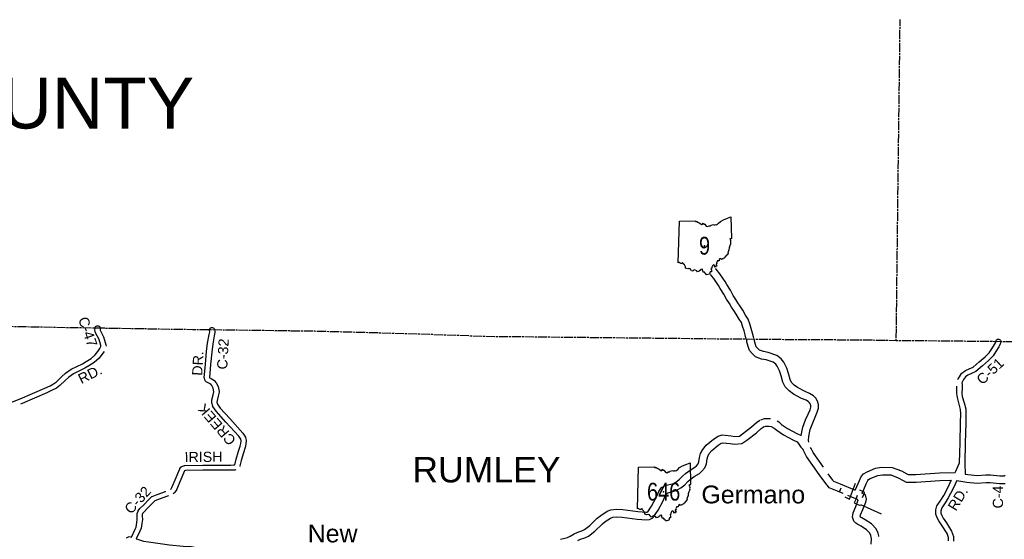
# Model space of a CAD drawing. Header units: feet. Extents: x 2324188 to 2324820, y 186207 to 186678.
# Tile 40 of 41: x 2324528 to 2324680, y 186598 to 186678. Entities that reach past the tile are written whole.
import ezdxf
from ezdxf.enums import TextEntityAlignment as Align

# ---------------------------------------------------------------- set-up
doc = ezdxf.new("R2010")
doc.units = ezdxf.units.FT
doc.header["$MEASUREMENT"] = 0
doc.linetypes.add('CL', pattern=[2, 0.3, -0.15, 1.4, -0.15])
for name, color, linetype in [('61', 7, 'Continuous'), ('62', 7, 'Continuous'), ('COUNTY-RD', 7, 'Continuous'), ('MTEXT', 2, 'Continuous'), ('RD_X_Cells', 7, 'Continuous'), ('RT-MKR', 7, 'Continuous'), ('RW_X_CL', 6, 'CL'), ('SH_Text', 7, 'Continuous'), ('STREET-URBAN', 15, 'Continuous')]:
    doc.layers.add(name, color=color, linetype=linetype)
doc.styles.add('ARIAL', font='arial.ttf')
doc.styles.add('ROAD', font='arial.ttf', dxfattribs={"height": 400})
doc.styles.get("Standard").update_dxf_attribs({"font": 'arial.ttf'})

# ---------------------------------------------------------------- blocks, each defined once
blk = doc.blocks.new('SR3  _')
at = {"layer": '61', "color": 0, "linetype": 'Continuous'}
blk.add_lwpolyline([(-794, 884), (-240, 893), (-249, 876), (-197, 872), (-141, 842), (-94, 823), (-37, 777), (-2, 778), (12, 815), (39, 786), (70, 781), (124, 713), (168, 698), (222, 722), (262, 725), (291, 749), (367, 768), (388, 756), (428, 759), (448, 768), (484, 760), (545, 812), (609, 873), (707, 931), (853, 985), (968, 1034), (985, 294), (985, 294), (968, 283), (941, 288), (924, 267), (946, 233), (956, 196), (947, 156), (956, 122), (950, 94), (933, 67), (927, 40), (913, 12), (914, -3), (901, -16), (903, -62), (896, -88), (899, -110), (877, -115), (882, -134), (868, -148), (871, -172), (855, -188), (870, -219), (858, -229), (848, -266), (820, -274), (763, -343), (744, -369), (721, -376), (709, -403), (681, -403), (640, -421), (613, -389), (566, -428), (560, -472), (501, -471), (503, -494), (490, -500), (478, -523), (485, -563), (457, -573), (460, -596), (478, -610), (486, -655), (456, -646), (432, -683), (407, -674), (415, -643), (373, -605), (333, -635), (312, -684), (312, -717), (282, -737), (301, -783), (298, -815), (299, -845), (261, -844), (239, -926), (239, -926), (174, -942), (129, -951), (114, -914), (81, -895), (61, -857), (15, -852), (4, -800), (-2, -759), (-65, -769), (-82, -795), (-104, -801), (-117, -827), (-148, -829), (-180, -841), (-202, -816), (-255, -791), (-279, -778), (-330, -798), (-340, -822), (-380, -812), (-390, -785), (-414, -777), (-419, -748), (-471, -733), (-511, -739), (-581, -716), (-585, -679), (-609, -633), (-621, -602), (-665, -577), (-674, -540), (-689, -541), (-701, -556), (-751, -563), (-770, -548), (-798, -522), (-834, -543), (-834, -543), (-794, 884)], close=True, dxfattribs=at)
at = {"layer": '61', "color": 0}
blk.add_point((63, 48), dxfattribs=at)
at = {"layer": '62', "color": 0, "linetype": 'Continuous'}
blk.add_line((-834, -543), (-794, 884), dxfattribs=at)
for points in [[(-794, 884), (-240, 893), (-249, 876), (-197, 872), (-141, 842), (-94, 823), (-37, 777), (-2, 778), (12, 815), (39, 786), (70, 781), (124, 713), (168, 698), (222, 722), (262, 725), (291, 749), (367, 768), (388, 756), (428, 759), (448, 768), (484, 760), (545, 812), (609, 873), (707, 931), (853, 985), (968, 1034), (985, 294)], [(985, 294), (968, 283), (941, 288), (924, 267), (946, 233), (956, 196), (947, 156), (956, 122), (950, 94), (933, 67), (927, 40), (913, 12), (914, -3), (901, -16), (903, -62), (896, -88), (899, -110), (877, -115), (882, -134), (868, -148), (871, -172), (855, -188), (870, -219), (858, -229), (848, -266), (820, -274), (763, -343), (744, -369), (721, -376), (709, -403), (681, -403), (640, -421), (613, -389), (566, -428), (560, -472), (501, -471), (503, -494), (490, -500), (478, -523), (485, -563), (457, -573), (460, -596), (478, -610), (486, -655), (456, -646), (432, -683), (407, -674), (415, -643), (373, -605), (333, -635), (312, -684), (312, -717), (282, -737), (301, -783), (298, -815), (299, -845), (261, -844), (239, -926)], [(239, -926), (174, -942), (129, -951), (114, -914), (81, -895), (61, -857), (15, -852), (4, -800), (-2, -759), (-65, -769), (-82, -795), (-104, -801), (-117, -827), (-148, -829), (-180, -841), (-202, -816), (-255, -791), (-279, -778), (-330, -798), (-340, -822), (-380, -812), (-390, -785), (-414, -777), (-419, -748), (-471, -733), (-511, -739), (-581, -716), (-585, -679), (-609, -633), (-621, -602), (-665, -577), (-674, -540), (-689, -541), (-701, -556), (-751, -563), (-770, -548), (-798, -522), (-834, -543)]]:
    blk.add_lwpolyline(points, dxfattribs=at)

msp = doc.modelspace()

# ---------------------------------------------------------------- linework, layer by layer
at = {"layer": 'COUNTY-RD'}
msp.add_line((2324561.45, 186608.89), (2324560.89, 186608.87), dxfattribs=at)
at = {"layer": 'RD_X_Cells', "color": 2, "linetype": 'Continuous'}
for points in [[(2324640.21, 186628.72), (2324640.08, 186629), (2324639.93, 186629.67), (2324639.75, 186630.32), (2324639.52, 186631.01), (2324639.35, 186631.59), (2324639.01, 186632.08), (2324638.55, 186632.86), (2324638.16, 186633.46), (2324637.82, 186633.96), (2324637.5, 186634.49), (2324637.08, 186635.16), (2324636.65, 186635.95), (2324636.08, 186636.82), (2324635.84, 186637.26), (2324635.5, 186637.75), (2324635.1, 186638.36), (2324634.6, 186638.97), (2324634.58, 186638.99)], [(2324641.28, 186629.2), (2324641.2, 186629.37), (2324641.07, 186629.96), (2324640.87, 186630.66), (2324640.65, 186631.36), (2324640.41, 186632.12), (2324640, 186632.71), (2324639.55, 186633.47), (2324639.14, 186634.11), (2324638.81, 186634.6), (2324638.49, 186635.11), (2324638.09, 186635.75), (2324637.66, 186636.55), (2324637.09, 186637.42), (2324636.84, 186637.88), (2324636.47, 186638.41), (2324636.04, 186639.06), (2324635.46, 186639.78), (2324635.37, 186639.86)], [(2324648.52, 186614.22), (2324648.8, 186615.47), (2324649.22, 186616.61), (2324649.61, 186617.48), (2324649.9, 186618.17), (2324650.01, 186618.55), (2324650, 186618.81), (2324649.96, 186619.01), (2324649.83, 186619.22), (2324649.66, 186619.4), (2324649.28, 186619.62), (2324648.61, 186619.92), (2324647.36, 186620.58), (2324646.69, 186621.07), (2324646.08, 186621.67), (2324645.74, 186622.43), (2324645.46, 186623.38), (2324645.22, 186624.14), (2324644.86, 186624.88), (2324644.64, 186625.16), (2324644.25, 186625.46), (2324643.18, 186625.83), (2324642.42, 186625.97), (2324641.51, 186626.3), (2324640.98, 186626.82), (2324640.61, 186627.26), (2324640.38, 186627.89), (2324640.3, 186628.24), (2324640.19, 186628.56), (2324640.16, 186628.9)], [(2324649.71, 186613.17), (2324649.67, 186613.45), (2324649.69, 186614.06), (2324649.93, 186615.14), (2324650.31, 186616.17), (2324650.68, 186617.01), (2324651.01, 186617.78), (2324651.18, 186618.4), (2324651.18, 186618.95), (2324651.06, 186619.47), (2324650.77, 186619.93), (2324650.41, 186620.33), (2324649.81, 186620.67), (2324649.13, 186620.97), (2324647.99, 186621.58), (2324647.46, 186621.97), (2324647.06, 186622.35), (2324646.84, 186622.84), (2324646.58, 186623.72), (2324646.32, 186624.57), (2324645.86, 186625.5), (2324645.48, 186625.99), (2324644.82, 186626.51), (2324643.48, 186626.96), (2324642.73, 186627.11), (2324642.15, 186627.32), (2324641.84, 186627.62), (2324641.64, 186627.86), (2324641.51, 186628.22), (2324641.43, 186628.56), (2324641.35, 186628.81), (2324641.33, 186629.01)], [(2324611.51, 186598.23), (2324612.2, 186598.43), (2324612.62, 186598.52), (2324613.02, 186598.73), (2324613.64, 186599.1), (2324614.18, 186599.33), (2324614.81, 186599.54), (2324615.22, 186599.74), (2324616.03, 186600.35), (2324617.19, 186601.46), (2324617.71, 186601.91), (2324618.7, 186602.56), (2324619.29, 186602.79), (2324620.14, 186602.87), (2324621.14, 186602.81), (2324623.43, 186602.51), (2324624.75, 186602.41), (2324624.87, 186602.42), (2324624.94, 186602.46), (2324625.54, 186603.34), (2324626.24, 186604.68), (2324626.65, 186605.58), (2324627.06, 186606.2), (2324627.62, 186606.49), (2324628.89, 186606.84), (2324629.4, 186607.12), (2324629.85, 186607.49), (2324630.29, 186607.96), (2324630.75, 186608.35), (2324631.45, 186608.89), (2324632.19, 186609.31), (2324632.45, 186609.55), (2324632.72, 186609.84), (2324632.82, 186610.13), (2324632.91, 186610.84), (2324633.08, 186611.41), (2324633.41, 186612.07), (2324633.95, 186612.72), (2324635.08, 186613.66), (2324635.77, 186614.12), (2324636.41, 186614.3), (2324637.78, 186614.14), (2324638.34, 186614.06), (2324639.03, 186614.12), (2324639.5, 186614.44), (2324640.92, 186615.53), (2324641.68, 186616.21), (2324642.19, 186616.56)], [(2324642.33, 186616.63), (2324642.88, 186616.83), (2324643.68, 186616.83), (2324643.83, 186616.81)], [(2324644.85, 186616.44), (2324645.11, 186616.31), (2324645.52, 186615.92), (2324646.43, 186615.3), (2324647.87, 186614.52), (2324648.52, 186614.22)], [(2324614.18, 186598.05), (2324614.6, 186598.24), (2324615.26, 186598.45), (2324615.84, 186598.74), (2324616.79, 186599.46), (2324617.98, 186600.59), (2324618.42, 186600.98), (2324619.24, 186601.51), (2324619.56, 186601.63), (2324620.16, 186601.69), (2324621.03, 186601.64), (2324623.31, 186601.34), (2324624.76, 186601.23), (2324625.21, 186601.27), (2324625.75, 186601.55), (2324626.55, 186602.74), (2324627.3, 186604.17), (2324627.68, 186605.01), (2324627.88, 186605.3), (2324628.05, 186605.4), (2324629.34, 186605.75), (2324630.05, 186606.14), (2324630.65, 186606.62), (2324631.1, 186607.11), (2324631.49, 186607.44), (2324632.11, 186607.91), (2324632.89, 186608.36), (2324633.28, 186608.72), (2324633.75, 186609.22), (2324633.98, 186609.86), (2324634.06, 186610.59), (2324634.18, 186610.98), (2324634.4, 186611.43), (2324634.78, 186611.89), (2324635.78, 186612.72), (2324636.26, 186613.04), (2324636.5, 186613.1), (2324637.63, 186612.97), (2324638.32, 186612.88), (2324639.43, 186612.98), (2324640.18, 186613.48), (2324641.67, 186614.62), (2324642.41, 186615.28), (2324642.86, 186615.6)], [(2324642.73, 186615.53), (2324643.08, 186615.66), (2324643.6, 186615.65), (2324643.93, 186615.61), (2324644.41, 186615.34), (2324644.78, 186615), (2324645.82, 186614.3), (2324647.35, 186613.47), (2324647.92, 186613.21), (2324648.17, 186612.88), (2324648.5, 186612.43), (2324648.88, 186612.02)], [(2324652.57, 186606.49), (2324652.46, 186606.62), (2324651.3, 186608.19), (2324649.36, 186610.96), (2324648.99, 186611.68), (2324648.81, 186612.09)], [(2324651.95, 186609.31), (2324650.37, 186611.57), (2324650.05, 186612.18), (2324649.97, 186612.37)], [(2324653.47, 186607.25), (2324653.38, 186607.35), (2324652.68, 186608.3)], [(2324656.85, 186605.77), (2324657.09, 186606.37), (2324657.48, 186607.26), (2324657.78, 186607.89), (2324658.1, 186608.32), (2324658.66, 186608.63), (2324659.99, 186609.16), (2324660.91, 186609.35), (2324662.53, 186609.3), (2324663.96, 186608.75), (2324664.77, 186608.29), (2324664.97, 186608.19), (2324666.19, 186608.19), (2324669.8, 186608.47), (2324672.19, 186608.5)], [(2324657.93, 186605.31), (2324658.17, 186605.92), (2324658.55, 186606.77), (2324658.79, 186607.28), (2324658.89, 186607.42), (2324659.16, 186607.57), (2324660.32, 186608.03), (2324661.02, 186608.17), (2324662.3, 186608.14), (2324663.45, 186607.69), (2324664.21, 186607.26), (2324664.68, 186607.02), (2324666.23, 186607.02), (2324669.85, 186607.29), (2324671.63, 186607.32)], [(2324673.76, 186608.27), (2324674.18, 186608.2), (2324675.63, 186608.06), (2324676.94, 186608.15), (2324677.65, 186608.15), (2324679.09, 186607.99), (2324679.61, 186607.99), (2324679.78, 186608.01), (2324679.92, 186608.08)], [(2324656.85, 186605.77), (2324656.8, 186605.79), (2324654.59, 186606.72), (2324653.56, 186607.14), (2324653.47, 186607.25)], [(2324672.49, 186607.29), (2324674.02, 186607.03), (2324675.61, 186606.88), (2324676.98, 186606.98), (2324677.59, 186606.97), (2324679.03, 186606.82), (2324679.65, 186606.82), (2324679.89, 186606.84)], [(2324655.01, 186605.27), (2324654.14, 186605.63), (2324652.85, 186606.16), (2324652.57, 186606.49)], [(2324660.48, 186598.66), (2324660.47, 186598.77), (2324660.37, 186599.18), (2324660.08, 186599.84), (2324659.33, 186600.59), (2324658.36, 186601.25), (2324657.86, 186601.52), (2324657.67, 186601.65), (2324657.65, 186601.67), (2324657.63, 186601.74), (2324657.66, 186602.01), (2324658, 186602.84), (2324658.46, 186603.97), (2324658.59, 186604.42), (2324658.44, 186605.08), (2324657.93, 186605.3)], [(2324659.3, 186597.49), (2324659.34, 186598.3), (2324659.31, 186598.57), (2324659.26, 186598.8), (2324659.1, 186599.16), (2324658.58, 186599.69), (2324657.75, 186600.24), (2324657.23, 186600.52), (2324656.94, 186600.73), (2324656.62, 186601.02), (2324656.44, 186601.65), (2324656.52, 186602.31), (2324656.92, 186603.28), (2324657.32, 186604.29), (2324656.94, 186604.45), (2324656.34, 186604.71), (2324655.73, 186604.97)], [(2324544.78, 186598.48), (2324545.22, 186598.64), (2324545.56, 186598.58)], [(2324546.31, 186598.33), (2324546.35, 186598.31), (2324547.42, 186597.94), (2324548.17, 186597.82), (2324551.4, 186597.39), (2324553.5, 186597.17), (2324554.75, 186597.14), (2324555.28, 186597.04), (2324555.8, 186596.74), (2324556.15, 186596.51)]]:
    msp.add_lwpolyline(points, dxfattribs=at)
at = {"layer": 'RD_X_Cells'}
for points in [[(2324527.04, 186619.28), (2324528.47, 186619.87), (2324532.23, 186621.5), (2324533.06, 186621.87), (2324533.58, 186622.13), (2324534.04, 186622.48), (2324534.83, 186623.24), (2324535.43, 186623.8), (2324536.28, 186624.39), (2324538.03, 186625.25), (2324538.62, 186625.57), (2324539.38, 186626.05), (2324540, 186626.62), (2324540.38, 186627.11), (2324540.72, 186627.59), (2324540.88, 186627.88), (2324540.87, 186628.03), (2324540.69, 186628.63), (2324540.53, 186629.09), (2324540.29, 186629.55), (2324540.06, 186629.98), (2324539.97, 186630.27), (2324539.96, 186630.34), (2324539.97, 186630.77), (2324540, 186630.86), (2324540.05, 186630.95), (2324540.13, 186631.02), (2324540.22, 186631.07), (2324540.32, 186631.1)], [(2324540.32, 186631.1), (2324540.42, 186631.09), (2324540.52, 186631.07), (2324540.61, 186631.01), (2324540.68, 186630.94), (2324540.73, 186630.85), (2324540.75, 186630.75), (2324540.74, 186630.42), (2324540.79, 186630.29), (2324540.99, 186629.91), (2324541.25, 186629.4), (2324541.44, 186628.88), (2324541.65, 186628.17), (2324541.66, 186627.96), (2324541.67, 186627.95)], [(2324557.75, 186630.77), (2324557.84, 186630.82), (2324557.95, 186630.83), (2324558.05, 186630.82), (2324558.15, 186630.78), (2324558.23, 186630.72), (2324558.29, 186630.64), (2324558.33, 186630.55), (2324558.4, 186630.13), (2324558.4, 186630.06), (2324558.28, 186629.56), (2324558.06, 186628.29), (2324557.91, 186627.04), (2324557.74, 186625.13), (2324557.56, 186623.15), (2324557.59, 186623.06), (2324557.8, 186622.97), (2324558.24, 186622.74), (2324558.3, 186622.69), (2324558.6, 186622.33), (2324558.89, 186621.73), (2324559.04, 186620.95), (2324559.03, 186620.88), (2324558.91, 186620.27), (2324558.72, 186619.58), (2324558.7, 186619.34), (2324558.8, 186619.02), (2324559.19, 186618.42), (2324560.68, 186616.8), (2324562.68, 186614.58), (2324563.08, 186613.97), (2324563.11, 186613.91), (2324563.21, 186613.49), (2324563.21, 186613.42), (2324563.16, 186612.86), (2324563.04, 186612.34), (2324562.77, 186611.55), (2324562.44, 186610.34), (2324562.23, 186609.54)], [(2324551.65, 186606.01), (2324551.8, 186606.21), (2324552.44, 186607.73), (2324552.83, 186608.72), (2324552.98, 186609.07), (2324553.01, 186609.12), (2324553.21, 186609.36), (2324553.26, 186609.4), (2324553.32, 186609.44), (2324553.71, 186609.59), (2324553.78, 186609.6), (2324556.54, 186609.65), (2324560.87, 186609.66), (2324561.33, 186609.67), (2324561.34, 186609.67), (2324561.45, 186609.68), (2324561.68, 186610.55), (2324562.02, 186611.79), (2324562.29, 186612.56), (2324562.38, 186612.98), (2324562.42, 186613.4), (2324562.37, 186613.63), (2324562.06, 186614.1), (2324560.1, 186616.27), (2324558.57, 186617.93), (2324558.1, 186618.66), (2324558.07, 186618.71), (2324557.92, 186619.21), (2324557.92, 186619.28), (2324557.94, 186619.71), (2324558.15, 186620.45), (2324558.24, 186620.92), (2324558.14, 186621.48), (2324557.93, 186621.91), (2324557.77, 186622.1), (2324557.46, 186622.26), (2324557.07, 186622.44), (2324556.99, 186622.51), (2324556.92, 186622.6), (2324556.78, 186623.01), (2324556.77, 186623.09), (2324556.96, 186625.2), (2324557.13, 186627.12), (2324557.28, 186628.4), (2324557.51, 186629.72), (2324557.61, 186630.13), (2324557.56, 186630.43), (2324557.57, 186630.53), (2324557.61, 186630.63), (2324557.67, 186630.71), (2324557.75, 186630.77)], [(2324672.6, 186622.81), (2324672.66, 186622.91), (2324672.86, 186623.25), (2324673.19, 186623.73), (2324673.24, 186623.78), (2324673.78, 186624.18), (2324674.39, 186624.45), (2324674.96, 186624.73), (2324675.9, 186625.53), (2324676.81, 186626.31), (2324677.21, 186626.68), (2324677.44, 186626.94), (2324677.83, 186627.53), (2324678.24, 186628.21), (2324678.39, 186628.48), (2324678.51, 186628.82), (2324678.57, 186628.91), (2324678.65, 186628.97), (2324678.74, 186629.02), (2324678.84, 186629.03), (2324678.95, 186629.03), (2324679.04, 186628.99), (2324679.13, 186628.93), (2324679.19, 186628.85), (2324679.24, 186628.76), (2324679.25, 186628.66), (2324679.25, 186628.55), (2324679.1, 186628.16), (2324678.92, 186627.83), (2324678.49, 186627.11), (2324678.06, 186626.47), (2324677.77, 186626.14), (2324677.33, 186625.73), (2324676.41, 186624.93), (2324675.39, 186624.07), (2324674.72, 186623.74), (2324674.17, 186623.5), (2324673.78, 186623.21), (2324673.52, 186622.82), (2324673.34, 186622.52), (2324673.24, 186622.33), (2324673.27, 186622.06), (2324673.27, 186621.46), (2324673.24, 186620.7), (2324673.31, 186620.21), (2324673.6, 186619.25), (2324673.83, 186618.29), (2324673.87, 186617.53), (2324673.83, 186616.11), (2324673.75, 186613.06), (2324673.68, 186609.94), (2324673.68, 186609.91), (2324673.68, 186609.9), (2324673.76, 186608.27)], [(2324541.01, 186626.64), (2324540.58, 186626.09), (2324539.85, 186625.43), (2324539.02, 186624.9), (2324538.39, 186624.55), (2324536.67, 186623.71), (2324535.92, 186623.19), (2324535.37, 186622.67), (2324534.55, 186621.88), (2324534.03, 186621.49), (2324534, 186621.46), (2324534, 186621.46), (2324533.99, 186621.45), (2324533.95, 186621.44), (2324533.39, 186621.17), (2324532.55, 186620.79), (2324528.78, 186619.15), (2324528.49, 186619.03)], [(2324541.36, 186627.13), (2324541.01, 186626.64)], [(2324672.19, 186608.5), (2324672.3, 186608.72), (2324672.9, 186610.02), (2324672.97, 186613.08), (2324673.05, 186616.13), (2324673.09, 186617.52), (2324673.05, 186618.18), (2324672.84, 186619.04), (2324672.55, 186620.03), (2324672.45, 186620.65), (2324672.49, 186621.48), (2324672.49, 186621.78)], [(2324560.89, 186608.87), (2324556.54, 186608.87), (2324553.9, 186608.82), (2324553.72, 186608.75), (2324553.67, 186608.69), (2324553.56, 186608.42), (2324553.17, 186607.43), (2324552.49, 186605.84), (2324552.47, 186605.8), (2324552.15, 186605.37), (2324552.15, 186605.37)], [(2324561.63, 186608.9), (2324561.45, 186608.89)], [(2324562.23, 186609.54), (2324562.21, 186609.46), (2324562.21, 186609.43)], [(2324671.18, 186598.02), (2324671.18, 186598.5), (2324670.96, 186599.14), (2324670.23, 186600.33), (2324669.7, 186601.1), (2324669.46, 186601.53), (2324669.24, 186602.08), (2324669.23, 186602.15), (2324669.22, 186602.7), (2324669.23, 186602.76), (2324669.42, 186603.36), (2324669.44, 186603.42), (2324670.01, 186604.27), (2324670.47, 186604.99), (2324671.13, 186606.28), (2324671.5, 186607.07), (2324671.63, 186607.32)], [(2324672.49, 186607.29), (2324672.21, 186606.73), (2324671.83, 186605.94), (2324671.16, 186604.6), (2324670.67, 186603.84), (2324670.14, 186603.05), (2324670, 186602.62), (2324670.01, 186602.27), (2324670.17, 186601.87), (2324670.37, 186601.51), (2324670.89, 186600.75), (2324671.67, 186599.48), (2324671.95, 186598.66), (2324671.96, 186598.6), (2324671.96, 186597.93)], [(2324545.56, 186598.58), (2324546.16, 186599.81), (2324546.27, 186600.12), (2324546.37, 186600.82), (2324546.46, 186601.32), (2324546.43, 186601.76), (2324546.45, 186602.16), (2324546.46, 186602.22), (2324546.59, 186602.57), (2324546.62, 186602.63), (2324546.87, 186602.95), (2324547.53, 186603.6), (2324548.21, 186604.29), (2324548.7, 186604.8), (2324548.77, 186604.84), (2324549.53, 186605.14), (2324550.81, 186605.61), (2324550.82, 186605.62)], [(2324551.56, 186605.93), (2324551.57, 186605.92), (2324551.6, 186605.94), (2324551.65, 186606.01)], [(2324552.15, 186605.37), (2324552.1, 186605.32), (2324552.05, 186605.28), (2324551.97, 186605.25)], [(2324551.24, 186604.94), (2324551.09, 186604.88), (2324549.81, 186604.41), (2324549.17, 186604.16), (2324548.77, 186603.74), (2324548.08, 186603.05), (2324547.45, 186602.43), (2324547.29, 186602.22), (2324547.23, 186602.04), (2324547.22, 186601.77), (2324547.25, 186601.27), (2324547.15, 186600.69), (2324547.04, 186599.93), (2324546.88, 186599.5), (2324546.31, 186598.33)]]:
    msp.add_lwpolyline(points, dxfattribs=at)
at = {"layer": 'RW_X_CL', "flags": 128}
for points in [[(2324663.15, 186628.79), (2324663.75, 186678.18)], [(2324734.27, 186251.26), (2324735.25, 186292.81), (2324735.92, 186314.92), (2324735.92, 186314.92), (2324736.62, 186358.08), (2324737.04, 186377.42), (2324737.04, 186377.42), (2324738.64, 186440.24), (2324738.64, 186440.24), (2324739.16, 186461.11), (2324740.28, 186523.46), (2324740.28, 186523.46), (2324740.54, 186535.27), (2324740.66, 186556.26), (2324740.81, 186565.43), (2324745.57, 186565.53), (2324745.62, 186568.9), (2324745.62, 186568.9), (2324746.32, 186618.29), (2324746.3, 186628.09), (2324746.3, 186628.09), (2324705.76, 186627.99), (2324680.08, 186628.63), (2324663.15, 186628.79), (2324663.15, 186628.79), (2324658.12, 186628.87), (2324643.83, 186628.96), (2324611.73, 186629.3), (2324599.91, 186629.42), (2324591.61, 186629.73), (2324583.71, 186629.97), (2324573.78, 186630.23), (2324554.93, 186630.48), (2324533.91, 186630.81), (2324524.96, 186630.99), (2324498.31, 186631.6), (2324498.31, 186631.6), (2324490.5, 186631.82), (2324490.48, 186634.09), (2324485.54, 186634.19), (2324485.54, 186634.19), (2324463.45, 186634.71), (2324448.66, 186634.9), (2324420.26, 186635.45), (2324402.63, 186635.81), (2324393.32, 186636), (2324386.19, 186636.03), (2324377.73, 186636.08), (2324368.03, 186636.23), (2324367.89, 186633.68), (2324365.78, 186633.66), (2324346.5, 186634.47), (2324325.6, 186634.91), (2324305.5, 186635.3)]]:
    msp.add_lwpolyline(points, dxfattribs=at)
at = {"layer": 'STREET-URBAN'}
for p, q in [((2324654.61, 186606.08), (2324654.43, 186605.58)), ((2324657.17, 186604.99), (2324656.92, 186604.36)), ((2324657.68, 186603.61), (2324660.86, 186602.16))]:
    msp.add_line(p, q, dxfattribs=at)
for points in [[(2324655.23, 186604.75), (2324655.96, 186604.41), (2324656.9, 186606.86)], [(2324657.5, 186605.82), (2324657.95, 186605.64), (2324658.15, 186605.54), (2324658.19, 186605.5), (2324658.22, 186605.42), (2324658.21, 186605.3), (2324657.94, 186604.63)], [(2324656.92, 186604.36), (2324656.71, 186603.83), (2324657.61, 186603.42)]]:
    msp.add_lwpolyline(points, dxfattribs=at)

# ---------------------------------------------------------------- block references
at = {"layer": 'RT-MKR', "color": 7, "xscale": 0.004501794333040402, "yscale": 0.004501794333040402, "zscale": 0.00391459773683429}
for p in [(2324633.39, 186643.19), (2324627.11, 186605.34)]:
    msp.add_blockref('SR3  _', p, dxfattribs=at)

# ---------------------------------------------------------------- texts
at = {"layer": 'MTEXT'}
for s, p in [('Germano', (2324633.2, 186603.76)), ('New', (2324572.67, 186597.76))]:
    msp.add_text(s, height=2.74, dxfattribs=at).set_placement(p)
at = {"layer": 'RD_X_Cells', "style": 'ROAD'}
for s, rotation, p in [('C-47', 289.1787, (2324537.34, 186632.13)), ('C-32', 86.8633, (2324560.28, 186624.33)), ('DR.', 86.8633, (2324556.44, 186623.37)), ('C-51', 43.0903, (2324676.39, 186621.91)), ('RD.', 26.5654, (2324537.86, 186622.09)), ('CREEK', 130.7206, (2324561.75, 186613.53)), ('IRISH', 0.7029, (2324553.74, 186610.1)), ('C-32', 47.6639, (2324545.5, 186602)), ('RD.', 58.8406, (2324672.33, 186602.47)), ('C-4', 90, (2324679.57, 186602.98))]:
    msp.add_text(s, height=1.566, rotation=rotation, dxfattribs=at).set_placement(p)
at = {"layer": 'RT-MKR', "style": 'ARIAL', "width": 0.8}
for s, p in [('9', (2324633.68, 186643.4)), ('646', (2324627.39, 186605.56))]:
    msp.add_text(s, height=2.74, dxfattribs=at).set_placement(p, align=Align.MIDDLE_CENTER)
at = {"layer": 'SH_Text', "attachment_point": 1}
for s, width, heights, insert, char_height in [('CARROLL COUNTY', 106.7666, [7.83], (2324454.34, 186669.26), 7.8292), ('RUMLEY', 20.8663, [7.6], (2324588.76, 186610.91), 3.915)]:
    msp.add_mtext_dynamic_manual_height_columns(s, width=width, gutter_width=0.00274, heights=heights, dxfattribs=dict(at, insert=insert, char_height=char_height))

doc.saveas('drawing.dxf')
